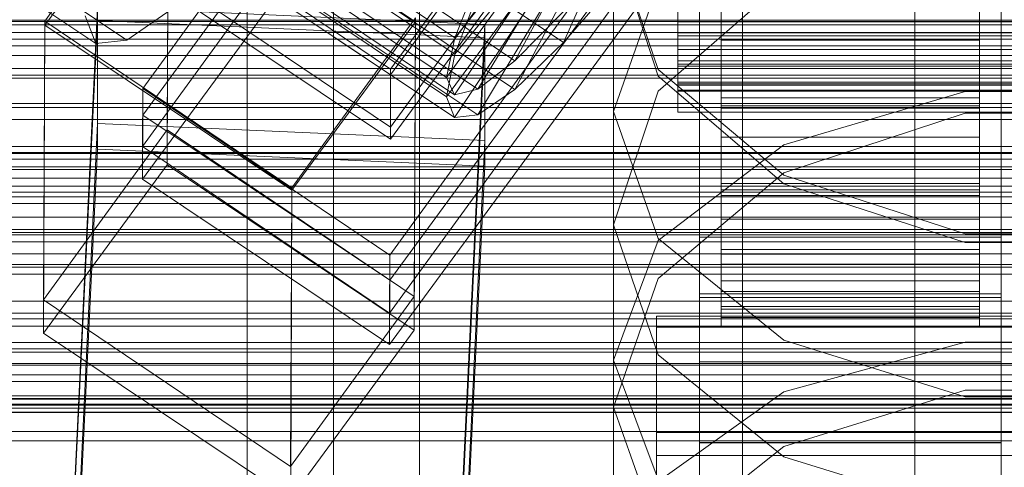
# Model space of a CAD drawing. Header units: millimetres. Extents: x -3490 to 61924, y -72580 to 6847.
# Tile 138 of 256: x -179 to -133, y -34577 to -34556. Entities that reach past the tile are written whole.
import ezdxf

# ---------------------------------------------------------------- set-up
doc = ezdxf.new("R2010")
doc.units = ezdxf.units.MM
for name, color, linetype, lineweight in [('COTAS_O', 1, 'Continuous', 0), ('COTAS_P', 1, 'Continuous', 0), ('frontal_briquetadora', 7, 'Continuous', 0), ('frontal_C01', 7, 'Continuous', 0), ('frontal_C02', 7, 'Continuous', 0), ('frontal_C03', 7, 'Continuous', 0), ('frontal_mezcladora', 7, 'Continuous', 0), ('frontal_secador', 7, 'Continuous', 0)]:
    doc.layers.add(name, color=color, linetype=linetype, lineweight=lineweight)
doc.dimstyles.new('R19_100', dxfattribs={"dimtxt": 250, "dimasz": 150, "dimexe": 150, "dimexo": 80, "dimgap": 100, "dimtad": 1, "dimtih": 1, "dimtoh": 1, "dimdsep": 46, "dimcen": 0.09, "dimadec": 0, "dimazin": 0, "dimtfac": 1, "dimtdec": 4, "dimtofl": 0, "dimtmove": 0, "dimatfit": 3, "dimfxl": 1, "dimtolj": 1, "dimtzin": 0, "dimarcsym": 0})

# ---------------------------------------------------------------- blocks, each defined once
blk = doc.blocks.new('DIM_R29_52')
at = {"layer": 'COTAS_P'}
for p, q in [((-1750, -34600), (-1600, -34555)), ((2600, -34600), (2450, -34555)), ((-1750, -35500), (-1750, -34600)), ((-1750, -34600), (2600, -34600)), ((-1750, -34600), (-1600, -34645)), ((2600, -34600), (2450, -34645)), ((2600, -35500), (2600, -34600))]:
    blk.add_line(p, q, dxfattribs=at)
blk.add_text('4350 P', height=250, dxfattribs=at).set_placement((425, -34500))
blk = doc.blocks.new('DIM_R29_58')
at = {"layer": 'COTAS_P'}
for p, q in [((-150, -32300), (550, -32300)), ((550, -32300), (505, -32450)), ((550, -34900), (550, -32300)), ((550, -32300), (595, -32450)), ((550, -34900), (505, -34750)), ((550, -34900), (595, -34750)), ((-150, -34900), (550, -34900))]:
    blk.add_line(p, q, dxfattribs=at)
blk.add_text('2600 P', height=250, rotation=90, dxfattribs=at).set_placement((450, -33600))
blk = doc.blocks.new('DIM_R29_60')
at = {"layer": 'COTAS_O'}
for p, q in [((-650, -33700), (50, -33700)), ((50, -33700), (5, -33850)), ((50, -34900), (50, -33700)), ((50, -33700), (95, -33850)), ((50, -34900), (5, -34750)), ((50, -34900), (95, -34750)), ((-650, -34900), (50, -34900))]:
    blk.add_line(p, q, dxfattribs=at)
blk.add_text('1200 O', height=250, rotation=90, dxfattribs=at).set_placement((-50, -34300))
blk = doc.blocks.new('DIM_R29_61')
at = {"layer": 'COTAS_O'}
for p, q in [((-650, -34200), (-500, -34155)), ((650, -34200), (500, -34155)), ((-650, -34900), (-650, -34200)), ((-650, -34200), (650, -34200)), ((-650, -34200), (-500, -34245)), ((650, -34200), (500, -34245)), ((650, -34900), (650, -34200))]:
    blk.add_line(p, q, dxfattribs=at)
blk.add_text('1300 O', height=250, dxfattribs=at).set_placement((0, -34100))
blk = doc.blocks.new('DIM_R29_66')
at = {"layer": 'COTAS_P'}
for p, q in [((-305, -34680), (395, -34680)), ((395, -34680), (350, -34830)), ((395, -36000), (395, -34680)), ((395, -34680), (440, -34830)), ((395, -36000), (350, -35850)), ((395, -36000), (440, -35850)), ((-305, -36000), (395, -36000))]:
    blk.add_line(p, q, dxfattribs=at)
blk.add_text('1320 P', height=250, rotation=90, dxfattribs=at).set_placement((295, -35340))

msp = doc.modelspace()

# ---------------------------------------------------------------- linework, layer by layer
at = {"layer": 'frontal_briquetadora'}
for p, q in [((-164, -34454.149), (-164, -34674)), ((-160, -34674), (-160, -34454.149)), ((-160, -34478.149), (-160, -34698)), ((-160, -34703.142), (-160, -34483.291)), ((-160, -34483.291), (-160, -34691.652)), ((-160, -34698.08), (-160, -34489.719)), ((-160, -34489.719), (-160, -34692.717)), ((-168, -34689.16), (-168, -34492.29)), ((-164, -34695.288), (-164, -34492.29)), ((-160, -34695.288), (-160, -34492.29)), ((-160, -34492.29), (-160, -34689.16)), ((-168, -34497.432), (-168, -34694.302)), ((-160, -34694.302), (-160, -34497.432)), ((-160, -34544.797), (-160, -34558.872)), ((-160, -34545.247), (-160, -34559.3)), ((-160, -34559.728), (-160, -34545.697)), ((-151, -34552.301), (-151, -34565.638)), ((-151, -34552.301), (-148.92, -34558.42)), ((-148.92, -34558.731), (-151, -34552.363)), ((-151, -34560.376), (-148.92, -34554.481)), ((-148.92, -34559.44), (-143.094, -34554.358)), ((-148.92, -34558.42), (-143.093, -34563.327)), ((-160, -34558.872), (-160, -34572.218)), ((-143.094, -34563.729), (-148.92, -34558.731)), ((-160, -34559.3), (-160, -34572.623)), ((-151, -34565.638), (-148.92, -34559.44)), ((-143.093, -34561.918), (-134.673, -34559.449)), ((-134.673, -34559.449), (-125.327, -34559.449)), ((-160, -34573.027), (-160, -34559.728)), ((-151, -34560.376), (-151, -34574.101)), ((-148.92, -34566.271), (-151, -34560.376)), ((-134.674, -34560.448), (-143.094, -34563.217)), ((-125.326, -34560.448), (-134.674, -34560.448)), ((-148.92, -34566.366), (-143.093, -34561.918)), ((-143.094, -34563.217), (-148.92, -34568.125)), ((-143.093, -34563.327), (-134.673, -34566.05)), ((-134.674, -34566.461), (-143.094, -34563.729)), ((-148.92, -34571.679), (-151, -34565.638)), ((-151, -34571.912), (-148.92, -34566.366)), ((-143.093, -34570.998), (-148.92, -34566.271)), ((-134.673, -34566.05), (-125.327, -34566.05)), ((-125.326, -34566.461), (-134.674, -34566.461)), ((-148.92, -34568.125), (-151, -34574.101)), ((-134.673, -34573.621), (-143.093, -34570.998)), ((-134.673, -34571.082), (-143.093, -34573.39)), ((-125.327, -34571.082), (-134.673, -34571.082)), ((-151, -34571.912), (-151, -34586.193)), ((-151, -34571.912), (-148.92, -34577.459)), ((-143.094, -34576.409), (-148.92, -34571.679)), ((-160, -34572.218), (-160, -34584.801)), ((-160, -34572.623), (-160, -34585.182)), ((-160, -34585.562), (-160, -34573.027)), ((-143.093, -34573.39), (-148.92, -34577.548)), ((-134.674, -34573.305), (-143.094, -34575.925)), ((-125.326, -34573.305), (-134.674, -34573.305)), ((-125.327, -34573.621), (-134.673, -34573.621)), ((-151, -34574.101), (-148.92, -34579.916)), ((-143.094, -34575.925), (-148.92, -34580.562)), ((-134.674, -34578.991), (-143.094, -34576.409))]:
    msp.add_line(p, q, dxfattribs=at)
at = {"layer": 'frontal_C01'}
for p, q in [((-133.809, -34520.559), (-161.341, -34558.414)), ((-172.847, -34559.305), (-145.315, -34521.451)), ((-147, -34568.844), (-147, -34522.621)), ((-133, -34522.621), (-133, -34568.844)), ((-161.353, -34561.11), (-133.821, -34523.256)), ((-145.327, -34524.147), (-172.859, -34562.001)), ((-147, -34525.318), (-147, -34571.54)), ((-133, -34571.54), (-133, -34525.318)), ((-133.847, -34529.187), (-161.379, -34567.042)), ((-147, -34577.472), (-147, -34531.249)), ((-133, -34531.249), (-133, -34577.472)), ((-161.391, -34569.738), (-133.859, -34531.883)), ((-147, -34533.945), (-147, -34580.168)), ((-133, -34580.168), (-133, -34533.945)), ((-177.394, -34556.178), (-171.658, -34548.291)), ((-171.715, -34561.233), (-171.658, -34548.291)), ((-168.196, -34550.324), (-158.366, -34556.955)), ((-158.366, -34556.955), (-152.829, -34550.035)), ((-161.341, -34558.414), (-172.809, -34550.677)), ((-158.743, -34558.791), (-153.008, -34550.905)), ((-155.567, -34558.025), (-151.503, -34550.542)), ((-158.378, -34559.607), (-152.835, -34551.291)), ((-157.295, -34559.345), (-152.321, -34551.167)), ((-165.397, -34551.394), (-155.567, -34558.025)), ((-168.573, -34552.16), (-158.743, -34558.791)), ((-167.125, -34552.714), (-157.295, -34559.345)), ((-168.208, -34552.975), (-158.378, -34559.607)), ((-172.821, -34553.374), (-161.353, -34561.11)), ((-158.366, -34556.955), (-157.272, -34554.223)), ((-148, -34554.844), (-148, -34556.724)), ((-148, -34556.866), (-148, -34555.019)), ((-146, -34556.724), (-146, -34554.844)), ((-146, -34554.844), (-146, -34559.747)), ((-146, -34555.019), (-146, -34560.115)), ((-146, -34555.019), (-146, -34556.866)), ((-134, -34559.747), (-134, -34554.844)), ((-134, -34554.844), (-134, -34556.724)), ((-134, -34560.115), (-134, -34555.019)), ((-134, -34556.866), (-134, -34555.019)), ((-146, -34555.143), (-146, -34559.747)), ((-134, -34559.747), (-134, -34555.143)), ((-177.811, -34615.322), (-174.943, -34555.534)), ((-174.943, -34560.927), (-174.943, -34555.534)), ((-174.943, -34555.534), (-156.962, -34556.333)), ((-153.314, -34555.736), (-155.567, -34558.025)), ((-146, -34560.115), (-146, -34555.554)), ((-134, -34555.554), (-134, -34560.115)), ((-177.394, -34556.178), (-177.451, -34569.119)), ((-165.926, -34563.914), (-177.394, -34556.178)), ((-160.19, -34556.028), (-165.926, -34563.914)), ((-160.19, -34556.028), (-160.247, -34568.969)), ((-156.962, -34556.333), (-159.83, -34616.122)), ((-156.962, -34556.333), (-156.962, -34561.727)), ((-148, -34556.724), (-148, -34558.175)), ((-148, -34556.724), (148, -34556.724)), ((-146, -34558.175), (-146, -34556.724)), ((-146, -34556.724), (-146, -34563.715)), ((-134, -34556.724), (-146, -34556.724)), ((-134, -34563.715), (-134, -34556.724)), ((-134, -34556.724), (-134, -34558.175)), ((-158.743, -34558.791), (-158.366, -34556.955)), ((-148, -34558.276), (-148, -34556.866)), ((-148, -34556.866), (148, -34556.866)), ((-146, -34556.866), (-146, -34564.016)), ((-134, -34556.866), (-146, -34556.866)), ((-146, -34556.866), (-146, -34558.276)), ((-134, -34564.016), (-134, -34556.866)), ((-134, -34558.276), (-134, -34556.866)), ((-155.567, -34558.025), (-157.295, -34559.345)), ((-148, -34558.175), (-148, -34559.098)), ((-148, -34558.175), (148, -34558.175)), ((-146, -34559.098), (-146, -34558.175)), ((-146, -34558.175), (-146, -34566.779)), ((-134, -34558.175), (-146, -34558.175)), ((-134, -34566.779), (-134, -34558.175)), ((-134, -34558.175), (-134, -34559.098)), ((-161.353, -34561.11), (-161.341, -34558.414)), ((-148, -34559.151), (-148, -34558.276)), ((-148, -34558.276), (148, -34558.276)), ((-146, -34558.276), (-146, -34566.991)), ((-134, -34558.276), (-146, -34558.276)), ((-146, -34558.276), (-146, -34559.151)), ((-134, -34566.991), (-134, -34558.276)), ((-134, -34559.151), (-134, -34558.276)), ((-158.378, -34559.607), (-158.743, -34558.791)), ((-148, -34559.098), (-148, -34559.431)), ((-148, -34559.098), (148, -34559.098)), ((-146, -34559.431), (-146, -34559.098)), ((-146, -34559.098), (-146, -34568.728)), ((-134, -34559.098), (-146, -34559.098)), ((-134, -34568.728), (-134, -34559.098)), ((-134, -34559.098), (-134, -34559.431)), ((-172.847, -34559.305), (-172.859, -34562.001)), ((-161.379, -34567.042), (-172.847, -34559.305)), ((-157.295, -34559.345), (-158.378, -34559.607)), ((-148, -34559.431), (-148, -34559.151)), ((-148, -34559.151), (148, -34559.151)), ((-148, -34559.431), (148, -34559.431)), ((-146, -34559.151), (-146, -34568.838)), ((-134, -34559.151), (-146, -34559.151)), ((-146, -34559.151), (-146, -34559.431)), ((-146, -34559.431), (-146, -34569.43)), ((-134, -34559.431), (-146, -34559.431)), ((-134, -34568.838), (-134, -34559.151)), ((-134, -34559.431), (-134, -34559.151)), ((-134, -34569.43), (-134, -34559.431)), ((-146, -34559.747), (-146, -34563.715)), ((-146, -34559.747), (-134, -34559.747)), ((-134, -34563.715), (-134, -34559.747)), ((-146, -34560.115), (-134, -34560.115)), ((-146, -34564.016), (-146, -34560.115)), ((-134, -34560.115), (-134, -34564.016)), ((-177.811, -34620.716), (-174.943, -34560.927)), ((-156.962, -34561.727), (-174.943, -34560.927)), ((-171.715, -34561.233), (-177.451, -34569.119)), ((-160.247, -34568.969), (-171.715, -34561.233)), ((-159.83, -34621.515), (-156.962, -34561.727)), ((-172.859, -34562.001), (-161.391, -34569.738)), ((-165.983, -34576.856), (-165.926, -34563.914)), ((-146, -34563.715), (-146, -34566.779)), ((-146, -34563.715), (-134, -34563.715)), ((-146, -34564.016), (-134, -34564.016)), ((-146, -34566.991), (-146, -34564.016)), ((-134, -34566.779), (-134, -34563.715)), ((-134, -34564.016), (-134, -34566.991)), ((-147, -34579.051), (-147, -34566.109)), ((-147, -34566.109), (-133, -34566.109)), ((-147, -34575.739), (-147, -34566.109)), ((-133, -34566.109), (-133, -34579.051)), ((-133, -34566.109), (-133, -34575.739)), ((-146, -34566.779), (-146, -34568.728)), ((-146, -34566.779), (-134, -34566.779)), ((-134, -34568.728), (-134, -34566.779)), ((-161.391, -34569.738), (-161.379, -34567.042)), ((-146, -34566.991), (-134, -34566.991)), ((-146, -34568.838), (-146, -34566.991)), ((-134, -34566.991), (-134, -34568.838)), ((-146, -34568.728), (-146, -34569.43)), ((-146, -34568.728), (-134, -34568.728)), ((-134, -34569.43), (-134, -34568.728)), ((-177.451, -34569.119), (-165.983, -34576.856)), ((-165.983, -34576.856), (-160.247, -34568.969)), ((-133, -34568.844), (-147, -34568.844)), ((-147, -34568.844), (-147, -34571.54)), ((-146, -34568.838), (-134, -34568.838)), ((-146, -34569.43), (-146, -34568.838)), ((-134, -34568.838), (-134, -34569.43)), ((-133, -34571.54), (-133, -34568.844)), ((-146, -34569.43), (-134, -34569.43)), ((-149, -34575.276), (-149, -34569.884)), ((-149, -34569.884), (-131, -34569.884)), ((-149, -34615.721), (-149, -34569.884)), ((-147, -34571.54), (-133, -34571.54)), ((-131, -34575.276), (-149, -34575.276)), ((-149, -34621.113), (-149, -34575.276)), ((-133, -34575.739), (-147, -34575.739)), ((-147, -34575.739), (-147, -34588.68)), ((-133, -34588.68), (-133, -34575.739))]:
    msp.add_line(p, q, dxfattribs=at)
at = {"layer": 'frontal_C02'}
for p, q in [((-357.893, -34433.803), (-173.584, -34557.058)), ((-359.341, -34433.961), (-175.032, -34557.216)), ((-133.809, -34521.151), (-161.341, -34558.674)), ((-172.847, -34560.542), (-145.315, -34523.02)), ((-147, -34569.012), (-147, -34523.194)), ((-133, -34523.194), (-133, -34569.012)), ((-161.353, -34561.654), (-133.821, -34524.132)), ((-145.327, -34526), (-172.859, -34563.523)), ((-147, -34526.174), (-147, -34571.993)), ((-133, -34571.993), (-133, -34526.174)), ((-133.847, -34530.689), (-161.379, -34568.211)), ((-147, -34578.55), (-147, -34532.731)), ((-133, -34532.731), (-133, -34578.55)), ((-161.391, -34571.192), (-133.859, -34533.669)), ((-147, -34535.712), (-147, -34581.53)), ((-133, -34581.53), (-133, -34535.712)), ((-177.394, -34556.364), (-171.658, -34548.547)), ((-171.715, -34562.853), (-171.658, -34548.547)), ((-171.658, -34548.547), (-160.19, -34556.216)), ((-163.144, -34550.599), (-153.314, -34557.173)), ((-153.314, -34557.173), (-150.436, -34550.683)), ((-161.341, -34558.674), (-172.809, -34551.005)), ((-168.196, -34551.149), (-158.366, -34557.723)), ((-158.366, -34557.723), (-152.829, -34550.944)), ((-155.567, -34559.349), (-151.503, -34551.714)), ((-158.743, -34559.695), (-153.008, -34551.878)), ((-157.295, -34560.536), (-152.321, -34552.276)), ((-146, -34557.071), (-146, -34552.184)), ((-134, -34552.184), (-134, -34557.071)), ((-158.378, -34560.654), (-152.835, -34552.332)), ((-168.573, -34553.121), (-158.743, -34559.695)), ((-165.397, -34552.775), (-155.567, -34559.349)), ((-172.821, -34553.985), (-161.353, -34561.654)), ((-168.208, -34554.081), (-158.378, -34560.654)), ((-167.125, -34553.963), (-157.295, -34560.536)), ((-148, -34556.222), (-148, -34554.09)), ((-146, -34554.09), (-146, -34557.071)), ((-146, -34554.09), (-146, -34556.222)), ((-134, -34557.071), (-134, -34554.09)), ((-134, -34556.222), (-134, -34554.09)), ((-150.688, -34554.156), (-153.314, -34557.173)), ((-158.366, -34557.723), (-157.272, -34554.873)), ((-171.275, -34555.471), (-173.584, -34557.058)), ((-175.032, -34557.216), (-175.521, -34555.933)), ((-148, -34555.585), (-148, -34557.506)), ((-146, -34555.571), (-146, -34560.228)), ((-146, -34557.506), (-146, -34555.585)), ((-146, -34555.585), (-146, -34560.228)), ((-134, -34560.228), (-134, -34555.571)), ((-134, -34560.228), (-134, -34555.585)), ((-134, -34555.585), (-134, -34557.506)), ((-177.811, -34615.423), (-174.943, -34556.157)), ((-177.394, -34556.364), (-177.451, -34570.671)), ((-165.926, -34564.033), (-177.394, -34556.364)), ((-174.943, -34562.119), (-174.943, -34556.157)), ((-174.943, -34556.157), (-156.962, -34556.95)), ((-160.19, -34556.216), (-165.926, -34564.033)), ((-160.19, -34556.216), (-160.247, -34570.523)), ((-148, -34558.026), (-148, -34556.222)), ((-148, -34556.222), (148, -34556.222)), ((-146, -34556.222), (-146, -34561.572)), ((-134, -34556.222), (-146, -34556.222)), ((-146, -34556.222), (-146, -34558.026)), ((-134, -34561.572), (-134, -34556.222)), ((-134, -34558.026), (-134, -34556.222)), ((-173.584, -34557.058), (-175.032, -34557.216)), ((-156.962, -34556.95), (-159.83, -34616.216)), ((-156.962, -34556.95), (-156.962, -34562.912)), ((-153.314, -34557.173), (-155.567, -34559.349)), ((-146, -34557.071), (-134, -34557.071)), ((-146, -34561.572), (-146, -34557.071)), ((-134, -34557.071), (-134, -34561.572)), ((-158.743, -34559.695), (-158.366, -34557.723)), ((-148, -34557.506), (-148, -34559.011)), ((-148, -34557.506), (148, -34557.506)), ((-146, -34559.011), (-146, -34557.506)), ((-146, -34557.506), (-146, -34564.283)), ((-134, -34557.506), (-146, -34557.506)), ((-134, -34564.283), (-134, -34557.506)), ((-134, -34557.506), (-134, -34559.011)), ((-148, -34559.379), (-148, -34558.026)), ((-148, -34558.026), (148, -34558.026)), ((-146, -34558.026), (-146, -34565.38)), ((-134, -34558.026), (-146, -34558.026)), ((-146, -34558.026), (-146, -34559.379)), ((-134, -34565.38), (-134, -34558.026)), ((-134, -34559.379), (-134, -34558.026)), ((-161.353, -34561.654), (-161.341, -34558.674)), ((-148, -34559.011), (-148, -34559.998)), ((-148, -34559.011), (148, -34559.011)), ((-146, -34559.998), (-146, -34559.011)), ((-146, -34559.011), (-146, -34567.46)), ((-134, -34559.011), (-146, -34559.011)), ((-134, -34567.46), (-134, -34559.011)), ((-134, -34559.011), (-134, -34559.998)), ((-155.567, -34559.349), (-157.295, -34560.536)), ((-148, -34560.189), (-148, -34559.379)), ((-148, -34559.379), (148, -34559.379)), ((-146, -34559.379), (-146, -34568.236)), ((-134, -34559.379), (-146, -34559.379)), ((-146, -34559.379), (-146, -34560.189)), ((-134, -34568.236), (-134, -34559.379)), ((-134, -34560.189), (-134, -34559.379)), ((-158.378, -34560.654), (-158.743, -34559.695)), ((-148, -34559.998), (-148, -34560.4)), ((-148, -34559.998), (148, -34559.998)), ((-146, -34560.4), (-146, -34559.998)), ((-146, -34559.998), (-146, -34569.544)), ((-134, -34559.998), (-146, -34559.998)), ((-134, -34569.544), (-134, -34559.998)), ((-134, -34559.998), (-134, -34560.4)), ((-148, -34560.4), (-148, -34560.189)), ((-148, -34560.189), (148, -34560.189)), ((-148, -34560.4), (148, -34560.4)), ((-146, -34560.189), (-146, -34569.946)), ((-134, -34560.189), (-146, -34560.189)), ((-146, -34560.189), (-146, -34560.4)), ((-146, -34560.228), (-146, -34564.283)), ((-146, -34560.228), (-134, -34560.228)), ((-146, -34560.4), (-146, -34570.392)), ((-134, -34560.4), (-146, -34560.4)), ((-134, -34569.946), (-134, -34560.189)), ((-134, -34560.4), (-134, -34560.189)), ((-134, -34564.283), (-134, -34560.228)), ((-134, -34570.392), (-134, -34560.4)), ((-172.847, -34560.542), (-172.859, -34563.523)), ((-161.379, -34568.211), (-172.847, -34560.542)), ((-157.295, -34560.536), (-158.378, -34560.654)), ((-146, -34561.572), (-134, -34561.572)), ((-146, -34565.38), (-146, -34561.572)), ((-134, -34561.572), (-134, -34565.38)), ((-177.811, -34621.385), (-174.943, -34562.119)), ((-156.962, -34562.912), (-174.943, -34562.119)), ((-171.715, -34562.853), (-177.451, -34570.671)), ((-160.247, -34570.523), (-171.715, -34562.853)), ((-159.83, -34622.178), (-156.962, -34562.912)), ((-172.859, -34563.523), (-161.391, -34571.192)), ((-165.983, -34578.34), (-165.926, -34564.033)), ((-146, -34564.283), (-146, -34567.46)), ((-146, -34564.283), (-134, -34564.283)), ((-134, -34567.46), (-134, -34564.283)), ((-146, -34565.38), (-134, -34565.38)), ((-146, -34568.236), (-146, -34565.38)), ((-134, -34565.38), (-134, -34568.236)), ((-147, -34580.515), (-147, -34566.209)), ((-147, -34566.209), (-133, -34566.209)), ((-147, -34575.754), (-147, -34566.209)), ((-133, -34566.209), (-133, -34580.515)), ((-133, -34566.209), (-133, -34575.754)), ((-146, -34567.46), (-146, -34569.544)), ((-146, -34567.46), (-134, -34567.46)), ((-134, -34569.544), (-134, -34567.46)), ((-161.391, -34571.192), (-161.379, -34568.211)), ((-146, -34568.236), (-134, -34568.236)), ((-146, -34569.946), (-146, -34568.236)), ((-134, -34568.236), (-134, -34569.946)), ((-133, -34569.012), (-147, -34569.012)), ((-147, -34569.012), (-147, -34571.993)), ((-133, -34571.993), (-133, -34569.012)), ((-146, -34569.544), (-146, -34570.392)), ((-146, -34569.544), (-134, -34569.544)), ((-134, -34570.392), (-134, -34569.544)), ((-146, -34569.946), (-134, -34569.946)), ((-146, -34570.392), (-146, -34569.946)), ((-134, -34569.946), (-134, -34570.392)), ((-165.983, -34578.34), (-160.247, -34570.523)), ((-149, -34576.343), (-149, -34570.382)), ((-149, -34570.382), (-131, -34570.382)), ((-149, -34615.818), (-149, -34570.382)), ((-146, -34570.392), (-134, -34570.392)), ((-177.451, -34570.671), (-165.983, -34578.34)), ((-147, -34571.993), (-133, -34571.993)), ((-133, -34575.754), (-147, -34575.754)), ((-147, -34575.754), (-147, -34590.061)), ((-133, -34590.061), (-133, -34575.754)), ((-131, -34576.343), (-149, -34576.343)), ((-149, -34621.779), (-149, -34576.343))]:
    msp.add_line(p, q, dxfattribs=at)
at = {"layer": 'frontal_C03'}
for p, q in [((-1268, -34556.196), (1268, -34556.196)), ((-1268, -34556.36), (1268, -34556.36)), ((-1268, -34557.018), (1268, -34557.018)), ((-1268, -34557.335), (1268, -34557.335)), ((1250, -34557.779), (-1250, -34557.779)), ((-1268, -34558.381), (1268, -34558.381)), ((-1268, -34558.83), (1268, -34558.83)), ((-1268, -34560.194), (1268, -34560.194)), ((-1268, -34560.744), (1268, -34560.744)), ((-1268, -34562.331), (1268, -34562.331)), ((1250, -34562.584), (-1250, -34562.584)), ((1268, -34562.945), (-1268, -34562.945)), ((1250, -34563.465), (-1250, -34563.465)), ((-1250, -34563.837), (1250, -34563.837)), ((1250, -34564.119), (-1250, -34564.119)), ((-1268, -34564.648), (1268, -34564.648)), ((-1268, -34565.283), (1268, -34565.283)), ((-1250, -34566.095), (1250, -34566.095)), ((1250, -34566.426), (-1250, -34566.426)), ((-1268, -34566.987), (1268, -34566.987)), ((-1268, -34567.6), (1268, -34567.6)), ((-1250, -34567.484), (1250, -34567.484)), ((-1268, -34569.188), (1268, -34569.188)), ((-1268, -34569.738), (1268, -34569.738)), ((1250, -34570.336), (-1250, -34570.336)), ((-1268, -34571.101), (1268, -34571.101)), ((1250, -34571.393), (-1250, -34571.393)), ((-1268, -34571.55), (1268, -34571.55)), ((-1250, -34572.152), (1250, -34572.152)), ((-1268, -34572.596), (1268, -34572.596)), ((-1268, -34572.914), (1268, -34572.914)), ((-1268, -34573.572), (1268, -34573.572)), ((-1268, -34573.736), (1268, -34573.736)), ((1250, -34573.7), (-1250, -34573.7)), ((-1268, -34573.96), (1268, -34573.96)), ((-1250, -34574.333), (1250, -34574.333)), ((1250, -34574.354), (-1250, -34574.354)), ((1250, -34575.235), (-1250, -34575.235))]:
    msp.add_line(p, q, dxfattribs=at)
at = {"layer": 'frontal_mezcladora'}
for p, q in [((-145, -34590), (-145, -34525.346)), ((-137, -34590), (-137, -34525.346))]:
    msp.add_line(p, q, dxfattribs=at)
at = {"layer": 'frontal_secador'}
for p, q in [((1250, -34556.144), (-1250, -34556.144)), ((1250, -34556.709), (-1250, -34556.709)), ((1250, -34558.686), (-1250, -34558.686)), ((1250, -34560), (-1250, -34560)), ((1320, -34562), (-1320, -34562)), ((1320, -34562.273), (-1320, -34562.273)), ((1250, -34562), (-1250, -34562)), ((1320, -34563.072), (-1320, -34563.072)), ((1320, -34564.343), (-1320, -34564.343)), ((1250, -34564.651), (-1250, -34564.651)), ((1250, -34565.859), (-1250, -34565.859)), ((1320, -34566), (-1320, -34566)), ((-1250, -34566), (1250, -34566)), ((1320, -34567.929), (-1320, -34567.929)), ((-1320, -34570), (1320, -34570)), ((-1250, -34570), (1250, -34570)), ((1320, -34572.071), (-1320, -34572.071)), ((1320, -34574), (-1320, -34574)), ((1250, -34574.141), (-1250, -34574.141)), ((1320, -34575.657), (-1320, -34575.657))]:
    msp.add_line(p, q, dxfattribs=at)

# ---------------------------------------------------------------- dimensions: what is measured, and where the dimension line sits
at = {"layer": 'COTAS_O'}
for p2, distance, picture, middle in [((-650, -33700), -700, 'DIM_R29_60', (50, -34300)), ((650, -34900), 700, 'DIM_R29_61', (0, -34200))]:
    dim = msp.add_aligned_dim(p1=(-650, -34900), p2=p2, distance=distance, text='<> O', dimstyle='R19_100', dxfattribs=at)
    dim.commit()
    dim.dimension.update_dxf_attribs({"geometry": picture, "text_midpoint": middle})
at = {"layer": 'COTAS_P'}
for p1, p2, distance, picture, middle in [((-150, -34900), (-150, -32300), -700, 'DIM_R29_58', (550, -33600)), ((-1750, -35500), (2600, -35500), 900, 'DIM_R29_52', (425, -34600)), ((-305, -36000), (-305, -34680), -700, 'DIM_R29_66', (395, -35340))]:
    dim = msp.add_aligned_dim(p1=p1, p2=p2, distance=distance, text='<> P', dimstyle='R19_100', dxfattribs=at)
    dim.commit()
    dim.dimension.update_dxf_attribs({"geometry": picture, "text_midpoint": middle})

doc.saveas('drawing.dxf')
